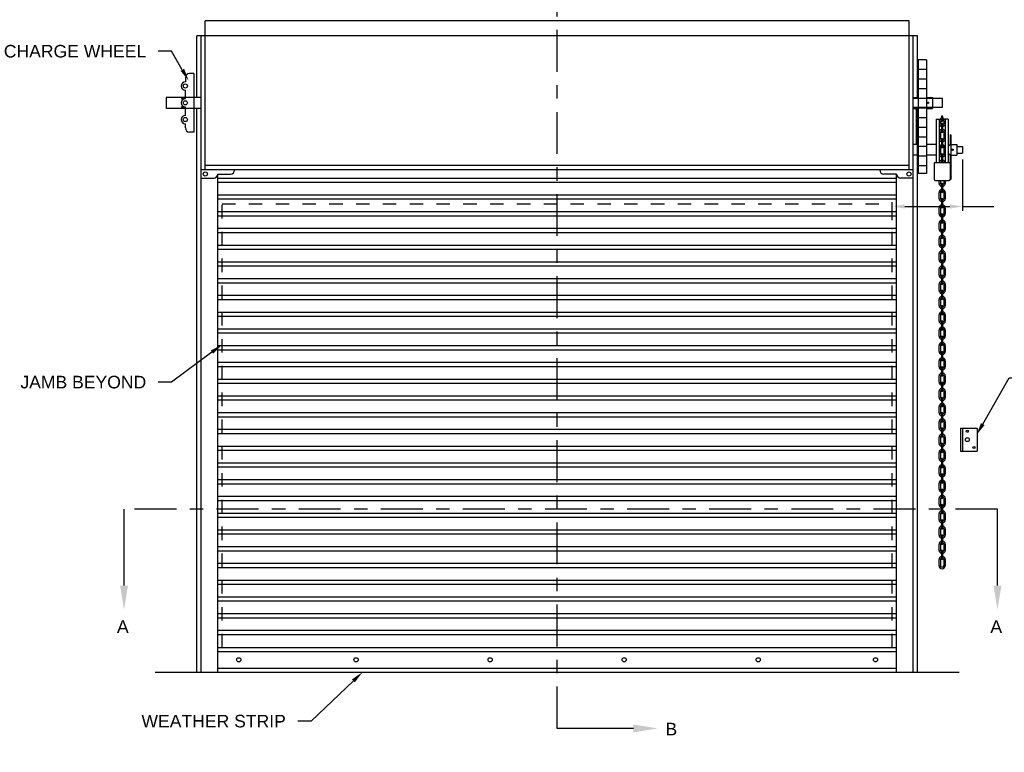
# Model space of a CAD drawing. Header units: inches. Extents: x 169.6 to 213.7, y 195.1 to 266.5.
# Tile 40 of 55: x 199.9 to 207.2, y 219.8 to 225.2. Entities that reach past the tile are written whole.
import ezdxf
from ezdxf import colors
from ezdxf.entities.mleader import LeaderData, LeaderLine
from ezdxf.math import Vec2, Vec3

# ---------------------------------------------------------------- set-up
doc = ezdxf.new("R2010")
doc.units = ezdxf.units.IN
doc.header["$LTSCALE"] = 0.25
doc.header["$MEASUREMENT"] = 0
doc.linetypes.add('CENTER', pattern=[2, 1.25, -0.25, 0.25, -0.25])
doc.linetypes.add('HIDDEN', pattern=[0.375, 0.25, -0.125])
for name, color, linetype in [('ANNOTATIONS', 1, 'Continuous'), ('CHAIN HOIST RH', 7, 'Continuous'), ('SECTION CUTS', 6, 'CENTER')]:
    doc.layers.add(name, color=color, linetype=linetype)
doc.styles.add('ARIAL', font='arial.ttf', dxfattribs={"height": 0.09375})
doc.styles.get("Standard").update_dxf_attribs({"font": 'romans.shx'})

msp = doc.modelspace()

# ---------------------------------------------------------------- linework, layer by layer
at = {"layer": 'ANNOTATIONS', "linetype": 'Continuous'}
for p, q in [((206.89855, 224.1969), (206.89855, 223.81548)), ((206.46845, 223.84673), (206.8048, 223.84673)), ((206.89855, 223.84673), (207.13278, 223.84673))]:
    msp.add_line(p, q, dxfattribs=at)
for points in [[(206.46845, 223.86235), (206.46845, 223.8311), (206.3747, 223.84673)], [(206.8048, 223.86235), (206.8048, 223.8311), (206.89855, 223.84673)]]:
    msp.add_solid(points, dxfattribs=at)
at = {"layer": 'CHAIN HOIST RH'}
for p, q in [((201.2497, 224.12041), (201.2497, 225.23174)), ((206.4997, 225.23174), (201.2497, 225.23174)), ((206.4997, 224.12041), (206.4997, 225.23174)), ((201.1872, 224.65973), (201.1872, 225.12041)), ((206.5622, 225.12041), (201.1872, 225.12041)), ((201.21845, 220.37041), (201.21845, 225.12041)), ((206.53095, 220.37041), (206.53095, 225.12041)), ((206.5622, 224.65166), (206.5622, 225.12041)), ((206.5679, 224.9409), (206.5679, 224.09285)), ((206.6301, 224.9409), (206.5679, 224.9409)), ((206.6301, 224.9409), (206.6301, 224.09285)), ((206.6301, 224.86929), (206.5679, 224.86929)), ((206.6301, 224.79729), (206.5679, 224.79729)), ((206.6301, 224.72529), (206.5679, 224.72529)), ((200.95756, 224.65973), (200.95756, 224.57689)), ((201.21845, 224.65973), (200.95756, 224.65973)), ((206.53095, 224.65973), (206.5679, 224.65973)), ((206.6301, 224.65329), (206.5679, 224.65329)), ((206.6301, 224.65973), (206.6738, 224.65973)), ((206.6738, 224.65973), (206.6738, 224.57689)), ((201.21845, 224.57689), (200.95756, 224.57689)), ((201.1872, 220.37041), (201.1872, 224.57689)), ((206.53095, 224.57689), (206.5679, 224.57689)), ((206.5622, 220.37041), (206.5622, 224.58916)), ((206.6301, 224.58129), (206.5679, 224.58129)), ((206.6301, 224.57689), (206.6738, 224.57689)), ((206.6301, 224.50929), (206.5679, 224.50929)), ((206.7017, 224.49892), (206.72363, 224.49892)), ((206.7017, 224.49892), (206.7017, 224.17273)), ((206.72363, 224.49892), (206.72363, 224.17273)), ((206.73473, 224.48298), (206.73473, 224.46673)), ((206.741, 224.5165), (206.741, 224.48674)), ((206.7521, 224.48674), (206.7521, 224.5165)), ((206.75837, 224.48298), (206.75837, 224.46673)), ((206.76947, 224.49892), (206.76947, 224.17273)), ((206.79139, 224.49892), (206.76947, 224.49892)), ((206.79139, 224.49892), (206.79139, 224.17273)), ((206.6301, 224.43729), (206.5679, 224.43729)), ((206.741, 224.4614), (206.741, 224.43502)), ((206.741, 224.43502), (206.7521, 224.43502)), ((206.741, 224.43412), (206.741, 224.40436)), ((206.741, 224.43412), (206.7521, 224.43412)), ((206.7521, 224.43502), (206.7521, 224.4614)), ((206.7521, 224.40436), (206.7521, 224.43412)), ((206.75837, 224.47416), (206.76947, 224.47416)), ((206.75837, 224.47326), (206.76947, 224.47326)), ((206.6301, 224.36529), (206.5679, 224.36529)), ((206.73473, 224.39903), (206.73473, 224.35261)), ((206.741, 224.34728), (206.741, 224.29024)), ((206.7521, 224.29024), (206.7521, 224.34728)), ((206.75837, 224.39903), (206.75837, 224.38121)), ((206.75837, 224.38121), (206.76947, 224.38121)), ((206.75837, 224.38031), (206.76947, 224.38031)), ((206.75837, 224.38031), (206.75837, 224.35261)), ((206.80804, 224.31233), (206.80804, 224.38096)), ((206.81249, 224.38096), (206.80804, 224.38096)), ((206.81249, 224.38096), (206.81249, 224.04796)), ((206.5679, 224.30904), (206.53095, 224.30904)), ((206.6301, 224.29329), (206.5679, 224.29329)), ((206.7017, 224.30904), (206.6301, 224.30904)), ((206.73473, 224.28491), (206.73473, 224.23849)), ((206.741, 224.32329), (206.7521, 224.32329)), ((206.741, 224.32239), (206.7521, 224.32239)), ((206.75837, 224.28491), (206.75837, 224.26709)), ((206.75837, 224.26709), (206.76947, 224.26709)), ((206.75837, 224.26619), (206.76947, 224.26619)), ((206.75837, 224.26619), (206.75837, 224.23849)), ((206.79829, 224.30258), (206.79139, 224.30258)), ((206.81249, 224.30904), (206.8562, 224.30904)), ((206.8562, 224.30904), (206.8562, 224.23041)), ((206.8562, 224.29567), (206.89855, 224.29567)), ((206.89855, 224.29567), (206.89855, 224.24378)), ((206.5679, 224.23041), (206.53095, 224.23041)), ((206.6301, 224.22129), (206.5679, 224.22129)), ((206.7017, 224.23041), (206.6301, 224.23041)), ((206.741, 224.23316), (206.741, 224.20678)), ((206.741, 224.20678), (206.7521, 224.20678)), ((206.741, 224.20588), (206.7521, 224.20588)), ((206.741, 224.20588), (206.741, 224.17612)), ((206.7521, 224.20678), (206.7521, 224.23316)), ((206.7521, 224.17612), (206.7521, 224.20588)), ((206.79829, 224.23687), (206.79139, 224.23687)), ((206.80804, 224.05028), (206.80804, 224.22712)), ((206.81249, 224.23041), (206.8562, 224.23041)), ((206.8562, 224.24378), (206.89855, 224.24378)), ((206.53095, 224.12041), (201.21845, 224.12041)), ((206.6301, 224.14929), (206.5679, 224.14929)), ((206.68772, 224.17273), (206.68772, 224.05028)), ((206.80804, 224.17273), (206.68772, 224.17273)), ((201.21845, 224.05791), (201.3122, 224.05791)), ((201.34345, 220.37041), (201.34345, 224.08916)), ((201.34345, 224.08916), (201.4372, 224.08916)), ((206.40595, 224.05673), (201.34345, 224.05673)), ((206.40595, 224.08916), (206.3122, 224.08916)), ((206.40595, 220.37041), (206.40595, 224.08916)), ((206.53095, 224.05791), (206.4372, 224.05791)), ((206.6301, 224.09285), (206.5679, 224.09285)), ((206.69747, 224.04053), (206.79829, 224.04053)), ((206.72363, 224.01915), (206.72363, 224.04053)), ((206.73473, 224.04053), (206.73473, 224.01915)), ((206.75837, 224.04053), (206.75837, 224.01915)), ((206.76947, 224.04053), (206.76947, 224.01915)), ((206.80804, 224.04971), (206.80804, 224.04796)), ((206.81249, 224.04796), (206.80804, 224.04796)), ((206.40595, 224.02548), (201.34345, 224.02548)), ((206.741, 224.01382), (206.741, 223.98743)), ((206.741, 223.98743), (206.7521, 223.98743)), ((206.741, 223.98653), (206.7521, 223.98653)), ((206.741, 223.98653), (206.741, 223.95678)), ((206.7521, 223.98743), (206.7521, 224.01382)), ((206.7521, 223.95678), (206.7521, 223.98653)), ((206.40595, 223.93173), (201.34345, 223.93173)), ((206.40595, 223.90048), (201.34345, 223.90048)), ((206.72363, 223.90503), (206.72363, 223.95145)), ((206.73473, 223.95145), (206.73473, 223.90503)), ((206.741, 223.89969), (206.741, 223.87331)), ((206.7521, 223.87331), (206.7521, 223.89969)), ((206.75837, 223.95145), (206.75837, 223.93362)), ((206.75837, 223.93362), (206.76947, 223.93362)), ((206.75837, 223.93272), (206.75837, 223.90503)), ((206.75837, 223.93272), (206.76947, 223.93272)), ((206.76947, 223.95145), (206.76947, 223.93362)), ((206.76947, 223.93272), (206.76947, 223.90503)), ((206.72363, 223.7909), (206.72363, 223.83733)), ((206.73473, 223.83733), (206.73473, 223.7909)), ((206.741, 223.87331), (206.7521, 223.87331)), ((206.741, 223.87241), (206.741, 223.84266)), ((206.741, 223.87241), (206.7521, 223.87241)), ((206.7521, 223.84266), (206.7521, 223.87241)), ((206.75837, 223.83733), (206.75837, 223.8195)), ((206.75837, 223.8195), (206.76947, 223.8195)), ((206.76947, 223.83733), (206.76947, 223.8195)), ((206.40595, 223.80673), (201.34345, 223.80673)), ((206.40595, 223.77548), (201.34345, 223.77548)), ((206.741, 223.78557), (206.741, 223.75919)), ((206.741, 223.75919), (206.7521, 223.75919)), ((206.741, 223.75829), (206.741, 223.72854)), ((206.741, 223.75829), (206.7521, 223.75829)), ((206.7521, 223.75919), (206.7521, 223.78557)), ((206.7521, 223.72854), (206.7521, 223.75829)), ((206.75837, 223.8186), (206.76947, 223.8186)), ((206.75837, 223.8186), (206.75837, 223.7909)), ((206.76947, 223.8186), (206.76947, 223.7909)), ((206.40595, 223.68173), (201.34345, 223.68173)), ((206.72363, 223.67678), (206.72363, 223.7232)), ((206.73473, 223.7232), (206.73473, 223.67678)), ((206.75837, 223.7232), (206.75837, 223.70538)), ((206.75837, 223.70538), (206.76947, 223.70538)), ((206.75837, 223.70448), (206.76947, 223.70448)), ((206.75837, 223.70448), (206.75837, 223.67678)), ((206.76947, 223.7232), (206.76947, 223.70538)), ((206.76947, 223.70448), (206.76947, 223.67678)), ((206.40595, 223.65048), (201.34345, 223.65048)), ((206.72363, 223.56266), (206.72363, 223.60908)), ((206.73473, 223.60908), (206.73473, 223.56266)), ((206.741, 223.67145), (206.741, 223.64507)), ((206.741, 223.64507), (206.7521, 223.64507)), ((206.741, 223.64417), (206.741, 223.61441)), ((206.741, 223.64417), (206.7521, 223.64417)), ((206.7521, 223.64507), (206.7521, 223.67145)), ((206.7521, 223.61441), (206.7521, 223.64417)), ((206.75837, 223.60908), (206.75837, 223.59126)), ((206.76947, 223.60908), (206.76947, 223.59126)), ((206.40595, 223.55673), (201.34345, 223.55673)), ((206.40595, 223.52548), (201.34345, 223.52548)), ((206.741, 223.55733), (206.741, 223.53095)), ((206.741, 223.53095), (206.7521, 223.53095)), ((206.741, 223.53005), (206.741, 223.50029)), ((206.741, 223.53005), (206.7521, 223.53005)), ((206.7521, 223.53095), (206.7521, 223.55733)), ((206.7521, 223.50029), (206.7521, 223.53005)), ((206.75837, 223.59126), (206.76947, 223.59126)), ((206.75837, 223.59036), (206.76947, 223.59036)), ((206.75837, 223.59036), (206.75837, 223.56266)), ((206.76947, 223.59036), (206.76947, 223.56266)), ((206.72363, 223.44854), (206.72363, 223.49496)), ((206.73473, 223.49496), (206.73473, 223.44854)), ((206.75837, 223.49496), (206.75837, 223.47713)), ((206.75837, 223.47713), (206.76947, 223.47713)), ((206.75837, 223.47623), (206.76947, 223.47623)), ((206.75837, 223.47623), (206.75837, 223.44854)), ((206.76947, 223.49496), (206.76947, 223.47713)), ((206.76947, 223.47623), (206.76947, 223.44854)), ((206.40595, 223.43173), (201.34345, 223.43173)), ((206.40595, 223.40048), (201.34345, 223.40048)), ((206.72363, 223.33442), (206.72363, 223.38084)), ((206.73473, 223.38084), (206.73473, 223.33442)), ((206.741, 223.44321), (206.741, 223.41682)), ((206.741, 223.41682), (206.7521, 223.41682)), ((206.741, 223.41592), (206.7521, 223.41592)), ((206.741, 223.41592), (206.741, 223.38617)), ((206.7521, 223.41682), (206.7521, 223.44321)), ((206.7521, 223.38617), (206.7521, 223.41592)), ((206.75837, 223.38084), (206.75837, 223.36301)), ((206.76947, 223.38084), (206.76947, 223.36301)), ((206.40595, 223.30673), (201.34345, 223.30673)), ((206.741, 223.32909), (206.741, 223.3027)), ((206.7521, 223.3027), (206.7521, 223.32909)), ((206.75837, 223.36301), (206.76947, 223.36301)), ((206.75837, 223.36211), (206.75837, 223.33442)), ((206.75837, 223.36211), (206.76947, 223.36211)), ((206.76947, 223.36211), (206.76947, 223.33442)), ((206.40595, 223.27548), (201.34345, 223.27548)), ((206.72363, 223.22029), (206.72363, 223.26672)), ((206.73473, 223.26672), (206.73473, 223.22029)), ((206.741, 223.3027), (206.7521, 223.3027)), ((206.741, 223.3018), (206.7521, 223.3018)), ((206.741, 223.3018), (206.741, 223.27205)), ((206.7521, 223.27205), (206.7521, 223.3018)), ((206.75837, 223.26672), (206.75837, 223.24889)), ((206.75837, 223.24889), (206.76947, 223.24889)), ((206.75837, 223.24799), (206.75837, 223.22029)), ((206.75837, 223.24799), (206.76947, 223.24799)), ((206.76947, 223.26672), (206.76947, 223.24889)), ((206.76947, 223.24799), (206.76947, 223.22029)), ((206.40595, 223.18173), (201.34345, 223.18173)), ((206.741, 223.21496), (206.741, 223.18858)), ((206.741, 223.18858), (206.7521, 223.18858)), ((206.741, 223.18768), (206.7521, 223.18768)), ((206.741, 223.18768), (206.741, 223.15793)), ((206.7521, 223.18858), (206.7521, 223.21496)), ((206.7521, 223.15793), (206.7521, 223.18768)), ((206.40595, 223.15048), (201.34345, 223.15048)), ((206.72363, 223.10617), (206.72363, 223.15259)), ((206.73473, 223.15259), (206.73473, 223.10617)), ((206.741, 223.10084), (206.741, 223.07446)), ((206.7521, 223.07446), (206.7521, 223.10084)), ((206.75837, 223.15259), (206.75837, 223.13477)), ((206.75837, 223.13477), (206.76947, 223.13477)), ((206.75837, 223.13387), (206.75837, 223.10617)), ((206.75837, 223.13387), (206.76947, 223.13387)), ((206.76947, 223.15259), (206.76947, 223.13477)), ((206.76947, 223.13387), (206.76947, 223.10617)), ((206.40595, 223.05673), (201.34345, 223.05673)), ((206.40595, 223.02548), (201.34345, 223.02548)), ((206.72363, 222.99205), (206.72363, 223.03847)), ((206.73473, 223.03847), (206.73473, 222.99205)), ((206.741, 223.07446), (206.7521, 223.07446)), ((206.741, 223.07356), (206.7521, 223.07356)), ((206.741, 223.07356), (206.741, 223.0438)), ((206.7521, 223.0438), (206.7521, 223.07356)), ((206.75837, 223.03847), (206.75837, 223.02065)), ((206.75837, 223.02065), (206.76947, 223.02065)), ((206.75837, 223.01975), (206.75837, 222.99205)), ((206.75837, 223.01975), (206.76947, 223.01975)), ((206.76947, 223.03847), (206.76947, 223.02065)), ((206.76947, 223.01975), (206.76947, 222.99205)), ((206.741, 222.98672), (206.741, 222.96034)), ((206.741, 222.96034), (206.7521, 222.96034)), ((206.741, 222.95944), (206.741, 222.92968)), ((206.741, 222.95944), (206.7521, 222.95944)), ((206.7521, 222.96034), (206.7521, 222.98672)), ((206.7521, 222.92968), (206.7521, 222.95944)), ((206.40595, 222.93173), (201.34345, 222.93173)), ((206.40595, 222.90048), (201.34345, 222.90048)), ((206.72363, 222.87793), (206.72363, 222.92435)), ((206.73473, 222.92435), (206.73473, 222.87793)), ((206.741, 222.8726), (206.741, 222.84621)), ((206.7521, 222.84621), (206.7521, 222.8726)), ((206.75837, 222.92435), (206.75837, 222.90652)), ((206.75837, 222.90652), (206.76947, 222.90652)), ((206.75837, 222.90563), (206.76947, 222.90563)), ((206.75837, 222.90563), (206.75837, 222.87793)), ((206.76947, 222.92435), (206.76947, 222.90652)), ((206.76947, 222.90563), (206.76947, 222.87793)), ((206.40595, 222.80673), (201.34345, 222.80673)), ((206.72363, 222.76381), (206.72363, 222.81023)), ((206.73473, 222.81023), (206.73473, 222.76381)), ((206.741, 222.84621), (206.7521, 222.84621)), ((206.741, 222.84532), (206.741, 222.81556)), ((206.741, 222.84532), (206.7521, 222.84532)), ((206.7521, 222.81556), (206.7521, 222.84532)), ((206.75837, 222.81023), (206.75837, 222.7924)), ((206.75837, 222.7924), (206.76947, 222.7924)), ((206.75837, 222.7915), (206.76947, 222.7915)), ((206.75837, 222.7915), (206.75837, 222.76381)), ((206.76947, 222.81023), (206.76947, 222.7924)), ((206.76947, 222.7915), (206.76947, 222.76381)), ((206.40595, 222.77548), (201.34345, 222.77548)), ((206.741, 222.75848), (206.741, 222.73209)), ((206.741, 222.73209), (206.7521, 222.73209)), ((206.741, 222.73119), (206.7521, 222.73119)), ((206.741, 222.73119), (206.741, 222.70144)), ((206.7521, 222.73209), (206.7521, 222.75848)), ((206.7521, 222.70144), (206.7521, 222.73119)), ((206.40595, 222.68173), (201.34345, 222.68173)), ((206.40595, 222.65048), (201.34345, 222.65048)), ((206.72363, 222.64968), (206.72363, 222.69611)), ((206.73473, 222.69611), (206.73473, 222.64968)), ((206.741, 222.64435), (206.741, 222.61797)), ((206.7521, 222.61797), (206.7521, 222.64435)), ((206.75837, 222.69611), (206.75837, 222.67828)), ((206.75837, 222.67828), (206.76947, 222.67828)), ((206.75837, 222.67738), (206.75837, 222.64968)), ((206.75837, 222.67738), (206.76947, 222.67738)), ((206.76947, 222.69611), (206.76947, 222.67828)), ((206.76947, 222.67738), (206.76947, 222.64968)), ((206.72363, 222.53556), (206.72363, 222.58199)), ((206.73473, 222.58199), (206.73473, 222.53556)), ((206.741, 222.61797), (206.7521, 222.61797)), ((206.741, 222.61707), (206.741, 222.58732)), ((206.741, 222.61707), (206.7521, 222.61707)), ((206.7521, 222.58732), (206.7521, 222.61707)), ((206.75837, 222.58199), (206.75837, 222.56416)), ((206.76947, 222.58199), (206.76947, 222.56416)), ((206.40595, 222.55673), (201.34345, 222.55673)), ((206.40595, 222.52548), (201.34345, 222.52548)), ((206.741, 222.53023), (206.741, 222.50385)), ((206.741, 222.50385), (206.7521, 222.50385)), ((206.741, 222.50295), (206.741, 222.47319)), ((206.741, 222.50295), (206.7521, 222.50295)), ((206.7521, 222.50385), (206.7521, 222.53023)), ((206.7521, 222.47319), (206.7521, 222.50295)), ((206.75837, 222.56416), (206.76947, 222.56416)), ((206.75837, 222.56326), (206.76947, 222.56326)), ((206.75837, 222.56326), (206.75837, 222.53556)), ((206.76947, 222.56326), (206.76947, 222.53556)), ((206.40595, 222.43173), (201.34345, 222.43173)), ((206.72363, 222.42144), (206.72363, 222.46786)), ((206.73473, 222.46786), (206.73473, 222.42144)), ((206.75837, 222.46786), (206.75837, 222.45004)), ((206.75837, 222.45004), (206.76947, 222.45004)), ((206.75837, 222.44914), (206.76947, 222.44914)), ((206.75837, 222.44914), (206.75837, 222.42144)), ((206.76947, 222.46786), (206.76947, 222.45004)), ((206.76947, 222.44914), (206.76947, 222.42144)), ((206.40595, 222.40048), (201.34345, 222.40048)), ((206.72363, 222.30732), (206.72363, 222.35374)), ((206.73473, 222.35374), (206.73473, 222.30732)), ((206.741, 222.41611), (206.741, 222.38973)), ((206.741, 222.38973), (206.7521, 222.38973)), ((206.741, 222.38883), (206.741, 222.35907)), ((206.741, 222.38883), (206.7521, 222.38883)), ((206.7521, 222.38973), (206.7521, 222.41611)), ((206.7521, 222.35907), (206.7521, 222.38883)), ((206.75837, 222.35374), (206.75837, 222.33592)), ((206.76947, 222.35374), (206.76947, 222.33592)), ((206.40595, 222.30673), (201.34345, 222.30673)), ((206.741, 222.30199), (206.741, 222.27561)), ((206.7521, 222.27561), (206.7521, 222.30199)), ((206.75837, 222.33592), (206.76947, 222.33592)), ((206.75837, 222.33502), (206.76947, 222.33502)), ((206.75837, 222.33502), (206.75837, 222.30732)), ((206.76947, 222.33502), (206.76947, 222.30732)), ((206.40595, 222.27548), (201.34345, 222.27548)), ((206.72363, 222.1932), (206.72363, 222.23962)), ((206.73473, 222.23962), (206.73473, 222.1932)), ((206.741, 222.27561), (206.7521, 222.27561)), ((206.741, 222.27471), (206.741, 222.24495)), ((206.741, 222.27471), (206.7521, 222.27471)), ((206.7521, 222.24495), (206.7521, 222.27471)), ((206.75837, 222.23962), (206.75837, 222.22179)), ((206.75837, 222.22179), (206.76947, 222.22179)), ((206.75837, 222.22089), (206.76947, 222.22089)), ((206.75837, 222.22089), (206.75837, 222.1932)), ((206.76947, 222.23962), (206.76947, 222.22179)), ((206.76947, 222.22089), (206.76947, 222.1932)), ((206.40595, 222.18173), (201.34345, 222.18173)), ((206.40595, 222.15048), (201.34345, 222.15048)), ((206.741, 222.18787), (206.741, 222.16148)), ((206.741, 222.16148), (206.7521, 222.16148)), ((206.741, 222.16058), (206.7521, 222.16058)), ((206.741, 222.16058), (206.741, 222.13083)), ((206.7521, 222.16148), (206.7521, 222.18787)), ((206.7521, 222.13083), (206.7521, 222.16058)), ((206.40595, 222.05673), (201.34345, 222.05673)), ((206.72363, 222.07908), (206.72363, 222.1255)), ((206.73473, 222.1255), (206.73473, 222.07908)), ((206.741, 222.07374), (206.741, 222.04736)), ((206.7521, 222.04736), (206.7521, 222.07374)), ((206.75837, 222.1255), (206.75837, 222.10767)), ((206.75837, 222.10767), (206.76947, 222.10767)), ((206.75837, 222.10677), (206.75837, 222.07908)), ((206.75837, 222.10677), (206.76947, 222.10677)), ((206.76947, 222.1255), (206.76947, 222.10767)), ((206.76947, 222.10677), (206.76947, 222.07908)), ((206.40595, 222.02548), (201.34345, 222.02548)), ((206.72363, 221.96495), (206.72363, 222.01138)), ((206.73473, 222.01138), (206.73473, 221.96495)), ((206.741, 222.04736), (206.7521, 222.04736)), ((206.741, 222.04646), (206.7521, 222.04646)), ((206.741, 222.04646), (206.741, 222.01671)), ((206.7521, 222.01671), (206.7521, 222.04646)), ((206.75837, 222.01138), (206.75837, 221.99355)), ((206.75837, 221.99355), (206.76947, 221.99355)), ((206.75837, 221.99265), (206.75837, 221.96495)), ((206.75837, 221.99265), (206.76947, 221.99265)), ((206.76947, 222.01138), (206.76947, 221.99355)), ((206.76947, 221.99265), (206.76947, 221.96495)), ((206.40595, 221.93173), (201.34345, 221.93173)), ((206.741, 221.95962), (206.741, 221.93324)), ((206.741, 221.93324), (206.7521, 221.93324)), ((206.741, 221.93234), (206.7521, 221.93234)), ((206.741, 221.93234), (206.741, 221.90258)), ((206.7521, 221.93324), (206.7521, 221.95962)), ((206.7521, 221.90258), (206.7521, 221.93234)), ((206.40595, 221.90048), (201.34345, 221.90048)), ((206.72363, 221.85083), (206.72363, 221.89725)), ((206.73473, 221.89725), (206.73473, 221.85083)), ((206.741, 221.8455), (206.741, 221.81912)), ((206.7521, 221.81912), (206.7521, 221.8455)), ((206.75837, 221.89725), (206.75837, 221.87943)), ((206.75837, 221.87943), (206.76947, 221.87943)), ((206.75837, 221.87853), (206.75837, 221.85083)), ((206.75837, 221.87853), (206.76947, 221.87853)), ((206.76947, 221.89725), (206.76947, 221.87943)), ((206.76947, 221.87853), (206.76947, 221.85083)), ((206.40595, 221.80673), (201.34345, 221.80673)), ((206.40595, 221.77548), (201.34345, 221.77548)), ((206.72363, 221.73671), (206.72363, 221.78313)), ((206.73473, 221.78313), (206.73473, 221.73671)), ((206.741, 221.81912), (206.7521, 221.81912)), ((206.741, 221.81822), (206.741, 221.78846)), ((206.741, 221.81822), (206.7521, 221.81822)), ((206.7521, 221.78846), (206.7521, 221.81822)), ((206.75837, 221.78313), (206.75837, 221.76531)), ((206.75837, 221.76531), (206.76947, 221.76531)), ((206.75837, 221.76441), (206.76947, 221.76441)), ((206.75837, 221.76441), (206.75837, 221.73671)), ((206.76947, 221.78313), (206.76947, 221.76531)), ((206.76947, 221.76441), (206.76947, 221.73671)), ((206.741, 221.73138), (206.741, 221.705)), ((206.741, 221.705), (206.7521, 221.705)), ((206.741, 221.7041), (206.741, 221.67434)), ((206.741, 221.7041), (206.7521, 221.7041)), ((206.7521, 221.705), (206.7521, 221.73138)), ((206.7521, 221.67434), (206.7521, 221.7041)), ((206.40595, 221.68173), (201.34345, 221.68173)), ((206.40595, 221.65048), (201.34345, 221.65048)), ((206.72363, 221.62259), (206.72363, 221.66901)), ((206.73473, 221.66901), (206.73473, 221.62259)), ((206.741, 221.61726), (206.741, 221.59087)), ((206.7521, 221.59087), (206.7521, 221.61726)), ((206.75837, 221.66901), (206.75837, 221.65118)), ((206.75837, 221.65118), (206.76947, 221.65118)), ((206.75837, 221.65028), (206.76947, 221.65028)), ((206.75837, 221.65028), (206.75837, 221.62259)), ((206.76947, 221.66901), (206.76947, 221.65118)), ((206.76947, 221.65028), (206.76947, 221.62259)), ((206.40595, 221.55673), (201.34345, 221.55673)), ((206.72363, 221.50847), (206.72363, 221.55489)), ((206.73473, 221.55489), (206.73473, 221.50847)), ((206.741, 221.59087), (206.7521, 221.59087)), ((206.741, 221.58997), (206.741, 221.56022)), ((206.741, 221.58997), (206.7521, 221.58997)), ((206.7521, 221.56022), (206.7521, 221.58997)), ((206.75837, 221.55489), (206.75837, 221.53706)), ((206.76947, 221.55489), (206.76947, 221.53706)), ((206.40595, 221.52548), (201.34345, 221.52548)), ((206.741, 221.50314), (206.741, 221.47675)), ((206.741, 221.47675), (206.7521, 221.47675)), ((206.741, 221.47585), (206.741, 221.4461)), ((206.741, 221.47585), (206.7521, 221.47585)), ((206.7521, 221.47675), (206.7521, 221.50314)), ((206.7521, 221.4461), (206.7521, 221.47585)), ((206.75837, 221.53706), (206.76947, 221.53706)), ((206.75837, 221.53616), (206.76947, 221.53616)), ((206.75837, 221.53616), (206.75837, 221.50847)), ((206.76947, 221.53616), (206.76947, 221.50847)), ((206.40595, 221.43173), (201.34345, 221.43173)), ((206.40595, 221.40048), (201.34345, 221.40048)), ((206.72363, 221.39434), (206.72363, 221.44077)), ((206.73473, 221.44077), (206.73473, 221.39434)), ((206.75837, 221.44077), (206.75837, 221.42294)), ((206.75837, 221.42294), (206.76947, 221.42294)), ((206.75837, 221.42204), (206.76947, 221.42204)), ((206.75837, 221.42204), (206.75837, 221.39434)), ((206.76947, 221.44077), (206.76947, 221.42294)), ((206.76947, 221.42204), (206.76947, 221.39434)), ((206.72363, 221.28022), (206.72363, 221.32664)), ((206.73473, 221.32664), (206.73473, 221.28022)), ((206.741, 221.38901), (206.741, 221.36263)), ((206.741, 221.36263), (206.7521, 221.36263)), ((206.741, 221.36173), (206.7521, 221.36173)), ((206.741, 221.36173), (206.741, 221.33198)), ((206.7521, 221.36263), (206.7521, 221.38901)), ((206.7521, 221.33198), (206.7521, 221.36173)), ((206.75837, 221.32664), (206.75837, 221.30882)), ((206.76947, 221.32664), (206.76947, 221.30882)), ((206.40595, 221.30673), (201.34345, 221.30673)), ((206.40595, 221.27548), (201.34345, 221.27548)), ((206.741, 221.27489), (206.741, 221.24851)), ((206.741, 221.24851), (206.7521, 221.24851)), ((206.7521, 221.24851), (206.7521, 221.27489)), ((206.75837, 221.30882), (206.76947, 221.30882)), ((206.75837, 221.30792), (206.75837, 221.28022)), ((206.75837, 221.30792), (206.76947, 221.30792)), ((206.76947, 221.30792), (206.76947, 221.28022)), ((206.40595, 221.18173), (201.34345, 221.18173)), ((206.72363, 221.1661), (206.72363, 221.21252)), ((206.73473, 221.21252), (206.73473, 221.1661)), ((206.741, 221.24761), (206.7521, 221.24761)), ((206.741, 221.24761), (206.741, 221.21785)), ((206.7521, 221.21785), (206.7521, 221.24761)), ((206.75837, 221.21252), (206.75837, 221.1947)), ((206.75837, 221.1947), (206.76947, 221.1947)), ((206.75837, 221.1938), (206.75837, 221.1661)), ((206.75837, 221.1938), (206.76947, 221.1938)), ((206.76947, 221.21252), (206.76947, 221.1947)), ((206.76947, 221.1938), (206.76947, 221.1661)), ((206.40595, 221.15048), (201.34345, 221.15048)), ((206.40595, 221.05673), (201.34345, 221.05673)), ((206.40595, 221.02548), (201.34345, 221.02548)), ((206.40595, 220.93173), (201.34345, 220.93173)), ((206.40595, 220.90048), (201.34345, 220.90048)), ((206.40595, 220.80673), (201.34345, 220.80673)), ((206.40595, 220.77548), (201.34345, 220.77548)), ((206.40595, 220.68173), (201.34345, 220.68173)), ((206.40595, 220.65048), (201.34345, 220.65048)), ((201.34345, 220.55673), (206.40595, 220.55673)), ((201.34345, 220.52548), (206.40595, 220.52548)), ((206.8747, 220.37041), (200.8747, 220.37041)), ((201.34345, 220.40166), (206.40595, 220.40166))]:
    msp.add_line(p, q, dxfattribs=at)
at = {"layer": 'CHAIN HOIST RH', "linetype": 'Continuous'}
for p, q in [((201.2497, 225.12041), (201.22626, 225.12041)), ((201.10126, 224.80791), (201.10126, 224.77666)), ((201.16376, 224.83916), (201.13251, 224.83916)), ((201.16376, 224.83916), (201.16376, 224.40166)), ((201.10126, 224.65166), (201.10126, 224.71416)), ((201.07001, 224.65166), (201.10126, 224.65166)), ((206.7497, 224.65166), (206.53095, 224.65166)), ((206.7497, 224.58916), (206.7497, 224.65166)), ((201.10126, 224.58916), (201.07001, 224.58916)), ((201.10126, 224.52666), (201.10126, 224.58916)), ((206.53095, 224.58916), (206.7497, 224.58916)), ((206.55439, 224.30904), (206.55439, 224.57689)), ((201.10126, 224.43291), (201.10126, 224.46416)), ((201.16376, 224.40166), (201.13251, 224.40166)), ((206.4997, 224.15166), (201.2497, 224.15166)), ((206.3747, 223.74547), (206.3747, 223.87798)), ((206.88425, 222.19244), (206.88425, 222.02057)), ((206.88425, 222.19244), (207.00925, 222.19244)), ((206.89987, 222.19244), (206.89987, 222.02057)), ((207.00925, 222.19244), (207.00925, 222.02057)), ((206.88425, 222.02057), (207.00925, 222.02057))]:
    msp.add_line(p, q, dxfattribs=at)
at = {"layer": 'CHAIN HOIST RH', "linetype": 'HIDDEN'}
for p, q in [((201.3747, 220.55791), (201.3747, 223.86705)), ((201.3747, 223.86705), (206.3747, 223.86705)), ((206.3747, 220.55791), (206.3747, 223.86705))]:
    msp.add_line(p, q, dxfattribs=at)
at = {"layer": 'CHAIN HOIST RH'}
for points in [[(206.63858, 224.62064), (206.64004, 224.62317), (206.64296, 224.62317), (206.64442, 224.62064), (206.64296, 224.61811), (206.64004, 224.61811)], [(206.82097, 224.26995), (206.82243, 224.27248), (206.82536, 224.27248), (206.82682, 224.26995), (206.82536, 224.26742), (206.82243, 224.26742)]]:
    msp.add_lwpolyline(points, close=True, dxfattribs=at)
for centre, radius in [((201.10126, 224.74541), 0.01562), ((201.10126, 224.62041), 0.01562), ((206.6415, 224.62064), 0.0057), ((201.10126, 224.49541), 0.01562), ((206.82389, 224.26995), 0.0057), ((201.2497, 224.08916), 0.01562), ((206.4997, 224.08916), 0.01562)]:
    msp.add_circle(centre, radius, dxfattribs=at)
at = {"layer": 'CHAIN HOIST RH', "linetype": 'Continuous'}
for centre, radius in [((206.93449, 222.16916), 0.00749), ((206.93449, 222.10651), 0.01455), ((206.98431, 222.04889), 0.00749), ((201.4997, 220.46416), 0.01562), ((202.3747, 220.46416), 0.01562), ((203.3747, 220.46416), 0.01562), ((204.3747, 220.46416), 0.01562), ((205.3747, 220.46416), 0.01562), ((206.2497, 220.46416), 0.01562)]:
    msp.add_circle(centre, radius, dxfattribs=at)
for centre, start, end in [((201.10126, 224.74541), 90, 270), ((201.13251, 224.80791), 90, 180), ((201.10126, 224.62041), 90, 270), ((201.10126, 224.49541), 90, 270), ((201.13251, 224.43291), 180, 270), ((201.4372, 224.12041), 270, 0), ((206.3122, 224.12041), 180, 270), ((201.3122, 224.08916), 270, 0), ((206.4372, 224.08916), 180, 270)]:
    msp.add_arc(centre, 0.03125, start, end, dxfattribs=at)
at = {"layer": 'CHAIN HOIST RH'}
for centre, radius, start, end in [((206.74655, 224.48298), 0.02292, 104.012251, 180), ((206.74655, 224.48298), 0.01182, 118.000439, 180), ((206.74655, 224.5165), 0.00555, 0, 180), ((206.74655, 224.48674), 0.00555, 180, 0), ((206.74655, 224.48298), 0.02292, 0, 75.987749), ((206.74655, 224.48298), 0.01182, 0, 61.999561), ((206.74655, 224.46673), 0.02292, 180, 255.987749), ((206.74655, 224.39903), 0.02292, 104.012251, 180), ((206.74655, 224.46673), 0.01182, 180, 241.999561), ((206.74655, 224.39903), 0.01182, 118.000439, 180), ((206.74655, 224.4614), 0.00555, 0, 180), ((206.74655, 224.46673), 0.01182, 298.000439, 0), ((206.74655, 224.46673), 0.02292, 284.012251, 0), ((206.74655, 224.39903), 0.02292, 0, 75.987749), ((206.74655, 224.39903), 0.01182, 0, 61.999561), ((206.74655, 224.35261), 0.02292, 180, 255.987749), ((206.74655, 224.35261), 0.01182, 180, 241.999561), ((206.74655, 224.40436), 0.00555, 180, 0), ((206.74655, 224.34728), 0.00555, 0, 180), ((206.74655, 224.35261), 0.02292, 284.012251, 0), ((206.74655, 224.35261), 0.01182, 298.000439, 0), ((206.74655, 224.28491), 0.02292, 104.012251, 180), ((206.74655, 224.28491), 0.01182, 118.000439, 180), ((206.74655, 224.29024), 0.00555, 180, 0), ((206.74655, 224.28491), 0.02292, 0, 75.987749), ((206.74655, 224.28491), 0.01182, 0, 61.999561), ((206.79829, 224.31233), 0.00975, 270, 0), ((206.74655, 224.23849), 0.02292, 180, 255.987749), ((206.74655, 224.17079), 0.02292, 104.012251, 175.139786), ((206.74655, 224.23849), 0.01182, 180, 241.999561), ((206.74655, 224.23316), 0.00555, 0, 180), ((206.74655, 224.23849), 0.01182, 298.000439, 0), ((206.74655, 224.23849), 0.02292, 284.012251, 0), ((206.74655, 224.17079), 0.02292, 4.860214, 75.987749), ((206.79829, 224.22712), 0.00975, 0, 90), ((206.74655, 224.17079), 0.01182, 118.000439, 170.544695), ((206.74655, 224.17612), 0.00555, 180, 217.633389), ((206.74655, 224.17612), 0.00555, 322.366611, 0), ((206.74655, 224.17079), 0.01182, 9.455305, 61.999561), ((206.80528, 224.14825), 0.01075, 312.172802, 47.827198), ((206.69747, 224.05028), 0.00975, 180, 270), ((206.79829, 224.05028), 0.00975, 270, 0), ((206.80528, 224.06454), 0.01075, 312.172802, 47.827198), ((206.74655, 224.01915), 0.02292, 180, 255.987749), ((206.74655, 223.95145), 0.02292, 104.012251, 180), ((206.74655, 224.01915), 0.01182, 180, 241.999561), ((206.74655, 224.01382), 0.00555, 0, 180), ((206.74655, 224.01915), 0.01182, 298.000439, 0), ((206.74655, 224.01915), 0.02292, 284.012251, 0), ((206.74655, 223.95145), 0.02292, 0, 75.987749), ((206.74655, 223.90503), 0.02292, 180, 255.987749), ((206.74655, 223.95145), 0.01182, 118.000439, 180), ((206.74655, 223.90503), 0.01182, 180, 241.999561), ((206.74655, 223.95678), 0.00555, 180, 0), ((206.74655, 223.89969), 0.00555, 0, 180), ((206.74655, 223.95145), 0.01182, 0, 61.999561), ((206.74655, 223.90503), 0.02292, 284.012251, 0), ((206.74655, 223.90503), 0.01182, 298.000439, 0), ((206.74655, 223.83733), 0.02292, 104.012251, 180), ((206.74655, 223.83733), 0.01182, 118.000439, 180), ((206.74655, 223.84266), 0.00555, 180, 0), ((206.74655, 223.83733), 0.02292, 0, 75.987749), ((206.74655, 223.83733), 0.01182, 0, 61.999561), ((206.74655, 223.7909), 0.02292, 180, 255.987749), ((206.74655, 223.7909), 0.01182, 180, 241.999561), ((206.74655, 223.78557), 0.00555, 0, 180), ((206.74655, 223.7909), 0.02292, 284.012251, 0), ((206.74655, 223.7909), 0.01182, 298.000439, 0), ((206.74655, 223.7232), 0.02292, 104.012251, 180), ((206.74655, 223.67678), 0.02292, 180, 255.987749), ((206.74655, 223.7232), 0.01182, 118.000439, 180), ((206.74655, 223.67678), 0.01182, 180, 241.999561), ((206.74655, 223.72854), 0.00555, 180, 0), ((206.74655, 223.67145), 0.00555, 0, 180), ((206.74655, 223.7232), 0.02292, 0, 75.987749), ((206.74655, 223.7232), 0.01182, 0, 61.999561), ((206.74655, 223.67678), 0.01182, 298.000439, 0), ((206.74655, 223.67678), 0.02292, 284.012251, 0), ((206.74655, 223.60908), 0.02292, 104.012251, 180), ((206.74655, 223.60908), 0.01182, 118.000439, 180), ((206.74655, 223.61441), 0.00555, 180, 0), ((206.74655, 223.60908), 0.02292, 0, 75.987749), ((206.74655, 223.60908), 0.01182, 0, 61.999561), ((206.74655, 223.56266), 0.02292, 180, 255.987749), ((206.74655, 223.56266), 0.01182, 180, 241.999561), ((206.74655, 223.55733), 0.00555, 0, 180), ((206.74655, 223.56266), 0.02292, 284.012251, 0), ((206.74655, 223.56266), 0.01182, 298.000439, 0), ((206.74655, 223.49496), 0.02292, 104.012251, 180), ((206.74655, 223.49496), 0.01182, 118.000439, 180), ((206.74655, 223.50029), 0.00555, 180, 0), ((206.74655, 223.49496), 0.02292, 0, 75.987749), ((206.74655, 223.49496), 0.01182, 0, 61.999561), ((206.74655, 223.44854), 0.02292, 180, 255.987749), ((206.74655, 223.38084), 0.02292, 104.012251, 180), ((206.74655, 223.44854), 0.01182, 180, 241.999561), ((206.74655, 223.38084), 0.01182, 118.000439, 180), ((206.74655, 223.44321), 0.00555, 0, 180), ((206.74655, 223.38617), 0.00555, 180, 0), ((206.74655, 223.44854), 0.01182, 298.000439, 0), ((206.74655, 223.44854), 0.02292, 284.012251, 0), ((206.74655, 223.38084), 0.02292, 0, 75.987749), ((206.74655, 223.38084), 0.01182, 0, 61.999561), ((206.74655, 223.33442), 0.02292, 180, 255.987749), ((206.74655, 223.33442), 0.01182, 180, 241.999561), ((206.74655, 223.32909), 0.00555, 0, 180), ((206.74655, 223.33442), 0.01182, 298.000439, 0), ((206.74655, 223.33442), 0.02292, 284.012251, 0), ((206.74655, 223.26672), 0.02292, 104.012251, 180), ((206.74655, 223.26672), 0.01182, 118.000439, 180), ((206.74655, 223.27205), 0.00555, 180, 0), ((206.74655, 223.26672), 0.02292, 0, 75.987749), ((206.74655, 223.26672), 0.01182, 0, 61.999561), ((206.74655, 223.22029), 0.02292, 180, 255.987749), ((206.74655, 223.15259), 0.02292, 104.012251, 180), ((206.74655, 223.22029), 0.01182, 180, 241.999561), ((206.74655, 223.15259), 0.01182, 118.000439, 180), ((206.74655, 223.21496), 0.00555, 0, 180), ((206.74655, 223.22029), 0.02292, 284.012251, 0), ((206.74655, 223.22029), 0.01182, 298.000439, 0), ((206.74655, 223.15259), 0.02292, 0, 75.987749), ((206.74655, 223.15259), 0.01182, 0, 61.999561), ((206.74655, 223.10617), 0.02292, 180, 255.987749), ((206.74655, 223.10617), 0.01182, 180, 241.999561), ((206.74655, 223.15793), 0.00555, 180, 0), ((206.74655, 223.10084), 0.00555, 0, 180), ((206.74655, 223.10617), 0.01182, 298.000439, 0), ((206.74655, 223.10617), 0.02292, 284.012251, 0), ((206.74655, 223.03847), 0.02292, 104.012251, 180), ((206.74655, 223.03847), 0.01182, 118.000439, 180), ((206.74655, 223.0438), 0.00555, 180, 0), ((206.74655, 223.03847), 0.02292, 0, 75.987749), ((206.74655, 223.03847), 0.01182, 0, 61.999561), ((206.74655, 222.99205), 0.02292, 180, 255.987749), ((206.74655, 222.92435), 0.02292, 104.012251, 180), ((206.74655, 222.99205), 0.01182, 180, 241.999561), ((206.74655, 222.98672), 0.00555, 0, 180), ((206.74655, 222.99205), 0.02292, 284.012251, 0), ((206.74655, 222.99205), 0.01182, 298.000439, 0), ((206.74655, 222.92435), 0.02292, 0, 75.987749), ((206.74655, 222.87793), 0.02292, 180, 255.987749), ((206.74655, 222.92435), 0.01182, 118.000439, 180), ((206.74655, 222.87793), 0.01182, 180, 241.999561), ((206.74655, 222.92968), 0.00555, 180, 0), ((206.74655, 222.8726), 0.00555, 0, 180), ((206.74655, 222.92435), 0.01182, 0, 61.999561), ((206.74655, 222.87793), 0.02292, 284.012251, 0), ((206.74655, 222.87793), 0.01182, 298.000439, 0), ((206.74655, 222.81023), 0.02292, 104.012251, 180), ((206.74655, 222.81023), 0.01182, 118.000439, 180), ((206.74655, 222.81556), 0.00555, 180, 0), ((206.74655, 222.81023), 0.02292, 0, 75.987749), ((206.74655, 222.81023), 0.01182, 0, 61.999561), ((206.74655, 222.76381), 0.02292, 180, 255.987749), ((206.74655, 222.69611), 0.02292, 104.012251, 180), ((206.74655, 222.76381), 0.01182, 180, 241.999561), ((206.74655, 222.75848), 0.00555, 0, 180), ((206.74655, 222.76381), 0.01182, 298.000439, 0), ((206.74655, 222.76381), 0.02292, 284.012251, 0), ((206.74655, 222.69611), 0.02292, 0, 75.987749), ((206.74655, 222.64968), 0.02292, 180, 255.987749), ((206.74655, 222.69611), 0.01182, 118.000439, 180), ((206.74655, 222.64968), 0.01182, 180, 241.999561), ((206.74655, 222.70144), 0.00555, 180, 0), ((206.74655, 222.64435), 0.00555, 0, 180), ((206.74655, 222.69611), 0.01182, 0, 61.999561), ((206.74655, 222.64968), 0.02292, 284.012251, 0), ((206.74655, 222.64968), 0.01182, 298.000439, 0), ((206.74655, 222.58199), 0.02292, 104.012251, 180), ((206.74655, 222.58199), 0.01182, 118.000439, 180), ((206.74655, 222.58732), 0.00555, 180, 0), ((206.74655, 222.58199), 0.02292, 0, 75.987749), ((206.74655, 222.58199), 0.01182, 0, 61.999561), ((206.74655, 222.53556), 0.02292, 180, 255.987749), ((206.74655, 222.53556), 0.01182, 180, 241.999561), ((206.74655, 222.53023), 0.00555, 0, 180), ((206.74655, 222.53556), 0.02292, 284.012251, 0), ((206.74655, 222.53556), 0.01182, 298.000439, 0), ((206.74655, 222.46786), 0.02292, 104.012251, 180), ((206.74655, 222.46786), 0.01182, 118.000439, 180), ((206.74655, 222.47319), 0.00555, 180, 0), ((206.74655, 222.46786), 0.02292, 0, 75.987749), ((206.74655, 222.46786), 0.01182, 0, 61.999561), ((206.74655, 222.42144), 0.02292, 180, 255.987749), ((206.74655, 222.35374), 0.02292, 104.012251, 180), ((206.74655, 222.42144), 0.01182, 180, 241.999561), ((206.74655, 222.35374), 0.01182, 118.000439, 180), ((206.74655, 222.41611), 0.00555, 0, 180), ((206.74655, 222.35907), 0.00555, 180, 0), ((206.74655, 222.42144), 0.01182, 298.000439, 0), ((206.74655, 222.42144), 0.02292, 284.012251, 0), ((206.74655, 222.35374), 0.02292, 0, 75.987749), ((206.74655, 222.35374), 0.01182, 0, 61.999561), ((206.74655, 222.30732), 0.02292, 180, 255.987749), ((206.74655, 222.30732), 0.01182, 180, 241.999561), ((206.74655, 222.30199), 0.00555, 0, 180), ((206.74655, 222.30732), 0.02292, 284.012251, 0), ((206.74655, 222.30732), 0.01182, 298.000439, 0), ((206.74655, 222.23962), 0.02292, 104.012251, 180), ((206.74655, 222.23962), 0.01182, 118.000439, 180), ((206.74655, 222.24495), 0.00555, 180, 0), ((206.74655, 222.23962), 0.02292, 0, 75.987749), ((206.74655, 222.23962), 0.01182, 0, 61.999561), ((206.74655, 222.1932), 0.02292, 180, 255.987749), ((206.74655, 222.1255), 0.02292, 104.012251, 180), ((206.74655, 222.1932), 0.01182, 180, 241.999561), ((206.74655, 222.1255), 0.01182, 118.000439, 180), ((206.74655, 222.18787), 0.00555, 0, 180), ((206.74655, 222.13083), 0.00555, 180, 0), ((206.74655, 222.1932), 0.01182, 298.000439, 0), ((206.74655, 222.1932), 0.02292, 284.012251, 0), ((206.74655, 222.1255), 0.02292, 0, 75.987749), ((206.74655, 222.1255), 0.01182, 0, 61.999561), ((206.74655, 222.07908), 0.02292, 180, 255.987749), ((206.74655, 222.07908), 0.01182, 180, 241.999561), ((206.74655, 222.07374), 0.00555, 0, 180), ((206.74655, 222.07908), 0.01182, 298.000439, 0), ((206.74655, 222.07908), 0.02292, 284.012251, 0), ((206.74655, 222.01138), 0.02292, 104.012251, 180), ((206.74655, 222.01138), 0.01182, 118.000439, 180), ((206.74655, 222.01671), 0.00555, 180, 0), ((206.74655, 222.01138), 0.02292, 0, 75.987749), ((206.74655, 222.01138), 0.01182, 0, 61.999561), ((206.74655, 221.96495), 0.02292, 180, 255.987749), ((206.74655, 221.89725), 0.02292, 104.012251, 180), ((206.74655, 221.96495), 0.01182, 180, 241.999561), ((206.74655, 221.95962), 0.00555, 0, 180), ((206.74655, 221.96495), 0.01182, 298.000439, 0), ((206.74655, 221.96495), 0.02292, 284.012251, 0), ((206.74655, 221.89725), 0.02292, 0, 75.987749), ((206.74655, 221.85083), 0.02292, 180, 255.987749), ((206.74655, 221.89725), 0.01182, 118.000439, 180), ((206.74655, 221.85083), 0.01182, 180, 241.999561), ((206.74655, 221.90258), 0.00555, 180, 0), ((206.74655, 221.8455), 0.00555, 0, 180), ((206.74655, 221.89725), 0.01182, 0, 61.999561), ((206.74655, 221.85083), 0.02292, 284.012251, 0), ((206.74655, 221.85083), 0.01182, 298.000439, 0), ((206.74655, 221.78313), 0.02292, 104.012251, 180), ((206.74655, 221.78313), 0.01182, 118.000439, 180), ((206.74655, 221.78846), 0.00555, 180, 0), ((206.74655, 221.78313), 0.02292, 0, 75.987749), ((206.74655, 221.78313), 0.01182, 0, 61.999561), ((206.74655, 221.73671), 0.02292, 180, 255.987749), ((206.74655, 221.66901), 0.02292, 104.012251, 180), ((206.74655, 221.73671), 0.01182, 180, 241.999561), ((206.74655, 221.73138), 0.00555, 0, 180), ((206.74655, 221.73671), 0.02292, 284.012251, 0), ((206.74655, 221.73671), 0.01182, 298.000439, 0), ((206.74655, 221.66901), 0.02292, 0, 75.987749), ((206.74655, 221.62259), 0.02292, 180, 255.987749), ((206.74655, 221.66901), 0.01182, 118.000439, 180), ((206.74655, 221.62259), 0.01182, 180, 241.999561), ((206.74655, 221.67434), 0.00555, 180, 0), ((206.74655, 221.61726), 0.00555, 0, 180), ((206.74655, 221.66901), 0.01182, 0, 61.999561), ((206.74655, 221.62259), 0.02292, 284.012251, 0), ((206.74655, 221.62259), 0.01182, 298.000439, 0), ((206.74655, 221.55489), 0.02292, 104.012251, 180), ((206.74655, 221.55489), 0.01182, 118.000439, 180), ((206.74655, 221.56022), 0.00555, 180, 0), ((206.74655, 221.55489), 0.02292, 0, 75.987749), ((206.74655, 221.55489), 0.01182, 0, 61.999561), ((206.74655, 221.50847), 0.02292, 180, 255.987749), ((206.74655, 221.50847), 0.01182, 180, 241.999561), ((206.74655, 221.50314), 0.00555, 0, 180), ((206.74655, 221.50847), 0.02292, 284.012251, 0), ((206.74655, 221.50847), 0.01182, 298.000439, 0), ((206.74655, 221.44077), 0.02292, 104.012251, 180), ((206.74655, 221.44077), 0.01182, 118.000439, 180), ((206.74655, 221.4461), 0.00555, 180, 0), ((206.74655, 221.44077), 0.02292, 0, 75.987749), ((206.74655, 221.44077), 0.01182, 0, 61.999561), ((206.74655, 221.39434), 0.02292, 180, 255.987749), ((206.74655, 221.32664), 0.02292, 104.012251, 180), ((206.74655, 221.39434), 0.01182, 180, 241.999561), ((206.74655, 221.32664), 0.01182, 118.000439, 180), ((206.74655, 221.38901), 0.00555, 0, 180), ((206.74655, 221.33198), 0.00555, 180, 0), ((206.74655, 221.39434), 0.01182, 298.000439, 0), ((206.74655, 221.39434), 0.02292, 284.012251, 0), ((206.74655, 221.32664), 0.02292, 0, 75.987749), ((206.74655, 221.32664), 0.01182, 0, 61.999561), ((206.74655, 221.28022), 0.02292, 180, 255.987749), ((206.74655, 221.28022), 0.01182, 180, 241.999561), ((206.74655, 221.27489), 0.00555, 0, 180), ((206.74655, 221.28022), 0.01182, 298.000439, 0), ((206.74655, 221.28022), 0.02292, 284.012251, 0), ((206.74655, 221.21252), 0.02292, 104.012251, 180), ((206.74655, 221.21252), 0.01182, 118.000439, 180), ((206.74655, 221.21785), 0.00555, 180, 0), ((206.74655, 221.21252), 0.02292, 0, 75.987749), ((206.74655, 221.21252), 0.01182, 0, 61.999561), ((206.74655, 221.1661), 0.02292, 180, 0), ((206.74655, 221.1661), 0.01182, 180, 0)]:
    msp.add_arc(centre, radius, start, end, dxfattribs=at)
at = {"layer": 'CHAIN HOIST RH', "linetype": 'ByBlock'}
msp.add_point((206.3747, 223.68291), dxfattribs=at)
at = {"layer": 'SECTION CUTS'}
for p, q in [((203.8747, 219.95185), (203.8747, 225.59912)), ((207.15953, 221.58734), (200.64357, 221.58734))]:
    msp.add_line(p, q, dxfattribs=at)

# ---------------------------------------------------------------- texts
at = {"layer": 'SECTION CUTS', "style": 'ARIAL'}
for s, p in [('A', (200.59069, 220.66491)), ('A', (207.10665, 220.66491)), ('B', (204.68273, 219.90016))]:
    msp.add_text(s, height=0.09375, dxfattribs=at).set_placement(p)

# ---------------------------------------------------------------- leaders
at = {"layer": 'ANNOTATIONS'}
ml = msp.add_multileader_mtext('Standard', dxfattribs=at)
ml.set_content('CHARGE WHEEL', color=256, style='ARIAL')
ml.set_leader_properties()
ml.build(insert=Vec2(0, 0))
ml.multileader.update_dxf_attribs({"dogleg_length": 0.36, "arrow_head_size": 0.09375})
ctx = ml.context
ctx.base_point, ctx.char_height, ctx.arrow_head_size, ctx.landing_gap_size, ctx.plane_origin = Vec3(199.66767, 225.00483), 0.09375, 0.09375, 0.09, Vec3(201.67761, 224.48576)
ctx.text_align_type = 2
notes = []
notes.append((ctx, [(0, (1, 1, 0), (200.99689, 225.00483), (-1, 0), 0.09796, [(0, [(201.12586, 224.78575)], 0, [])])]))
ctx.mtext.insert, ctx.mtext.alignment, ctx.mtext.flow_direction = Vec3(200.80893, 225.0525), 3, 5
ml = msp.add_multileader_mtext('Standard', dxfattribs=at)
ml.set_content('JAMB BEYOND', color=256, style='ARIAL')
ml.set_leader_properties()
ml.build(insert=Vec2(0, 0))
ml.multileader.update_dxf_attribs({"dogleg_length": 0.36, "arrow_head_size": 0.09375})
ctx = ml.context
ctx.base_point, ctx.char_height, ctx.arrow_head_size, ctx.landing_gap_size, ctx.plane_origin = Vec3(199.79064, 222.5356), 0.09375, 0.09375, 0.09, Vec3(201.67761, 222.01653)
ctx.text_align_type = 2
notes.append((ctx, [(0, (1, 1, 0), (200.99689, 222.5356), (-1, 0), 0.09796, [(0, [(201.3747, 222.81583)], 0, [])])]))
ctx.mtext.insert, ctx.mtext.alignment, ctx.mtext.flow_direction = Vec3(200.80893, 222.58327), 3, 5
ml = msp.add_multileader_mtext('Standard', dxfattribs=at)
ml.set_content('CHAIN KEEPER\\P(WALL MTD.)\\PPADLOCKABLE\\P(LOCK BY OTHERS)', color=256, style='ARIAL')
ml.set_leader_properties()
ml.build(insert=Vec2(0, 0))
ml.multileader.update_dxf_attribs({"dogleg_length": 0.36, "arrow_head_size": 0.09375})
ctx = ml.context
ctx.base_point, ctx.char_height, ctx.arrow_head_size, ctx.landing_gap_size, ctx.plane_origin = Vec3(207.34589, 222.56801), 0.09375, 0.09375, 0.09, Vec3(211.83647, 221.34238)
notes.append((ctx, [(1, (1, 1, 0), (207.24794, 222.56801), (1, 0), 0.09796, [(0, [(207.00315, 222.14167)], 0, [])])]))
ctx.mtext.insert, ctx.mtext.width, ctx.mtext.flow_direction = Vec3(207.43589, 222.62867), 1.0279765, 5
ml = msp.add_multileader_mtext('Standard', dxfattribs=at)
ml.set_content('WEATHER STRIP', color=256, style='ARIAL')
ml.set_leader_properties()
ml.build(insert=Vec2(0, 0))
ml.multileader.update_dxf_attribs({"dogleg_length": 0.36, "arrow_head_size": 0.09375})
ctx = ml.context
ctx.base_point, ctx.char_height, ctx.arrow_head_size, ctx.landing_gap_size, ctx.plane_origin = Vec3(200.69076, 220.00557), 0.09375, 0.09375, 0.09, Vec3(202.72542, 219.57234)
ctx.text_align_type = 2
notes.append((ctx, [(0, (1, 1, 0), (202.03834, 220.00557), (-1, 0), 0.09796, [(0, [(202.42251, 220.37164)], 0, [])])]))
ctx.mtext.insert, ctx.mtext.alignment, ctx.mtext.flow_direction = Vec3(201.85038, 220.05325), 3, 5
at = {"layer": 'SECTION CUTS'}
ml = msp.add_multileader_mtext('Standard', dxfattribs=at)
ml.set_content('', color=256)
ml.set_leader_properties()
ml.build(insert=Vec2(0, 0))
ml.multileader.update_dxf_attribs({"dogleg_length": 0, "arrow_head_size": 0.18})
ctx = ml.context
ctx.base_point, ctx.char_height, ctx.arrow_head_size, ctx.landing_gap_size, ctx.plane_origin = Vec3(200.64357, 221.58734), 0.18, 0.18, 0, Vec3(200.64357, 220.83782)
ctx.text_align_type = 2
notes.append((ctx, [(0, (1, 1, 0), (200.64357, 221.58734), (1, 0), 0, [(0, [(200.64357, 220.83782)], 0, [])])]))
ctx.mtext.insert, ctx.mtext.alignment, ctx.mtext.flow_direction = Vec3(200.64357, 221.67734), 3, 5
ml = msp.add_multileader_mtext('Standard', dxfattribs=at)
ml.set_content('', color=256)
ml.set_leader_properties()
ml.build(insert=Vec2(0, 0))
ml.multileader.update_dxf_attribs({"dogleg_length": 0, "arrow_head_size": 0.18})
ctx = ml.context
ctx.base_point, ctx.char_height, ctx.arrow_head_size, ctx.landing_gap_size, ctx.plane_origin = Vec3(207.15953, 221.58734), 0.18, 0.18, 0, Vec3(207.15953, 220.83782)
ctx.text_align_type = 2
notes.append((ctx, [(0, (1, 1, 0), (207.15953, 221.58734), (1, 0), 0, [(0, [(207.15953, 220.83782)], 0, [])])]))
ctx.mtext.insert, ctx.mtext.alignment, ctx.mtext.flow_direction = Vec3(207.15953, 221.67734), 3, 5
ml = msp.add_multileader_mtext('Standard', dxfattribs=at)
ml.set_content('', color=256)
ml.set_leader_properties()
ml.build(insert=Vec2(0, 0))
ml.multileader.update_dxf_attribs({"dogleg_length": 0, "arrow_head_size": 0.18})
ctx = ml.context
ctx.base_point, ctx.char_height, ctx.arrow_head_size, ctx.landing_gap_size, ctx.plane_origin, ctx.plane_x_axis, ctx.plane_y_axis = Vec3(203.8747, 219.95185), 0.18, 0.18, 0, Vec3(204.62422, 219.95185), Vec3(0, 1), Vec3(-1, 0)
notes.append((ctx, [(0, (1, 1, 0), (203.8747, 219.95185), (1, 0), 0, [(0, [(204.62422, 219.95185)], 0, [])])]))
ctx.mtext.insert, ctx.mtext.text_direction, ctx.mtext.rotation, ctx.mtext.flow_direction = Vec3(203.7847, 219.95185), Vec3(0, 1), 1.5707963, 5
for ctx, leaders in notes:
    for number, flags, end, landing, length, lines in leaders:
        leader = LeaderData()
        leader.index, (leader.has_last_leader_line, leader.has_dogleg_vector, leader.attachment_direction) = number, flags
        leader.last_leader_point, leader.dogleg_vector, leader.dogleg_length = Vec3(end), Vec3(landing), length
        for number, points, colour, breaks in lines:
            line = LeaderLine()
            line.index, line.vertices, line.color, line.breaks = number, Vec3.list(points), colors.encode_raw_color(colour), breaks
            leader.lines.append(line)
        ctx.leaders.append(leader)

doc.saveas('drawing.dxf')
